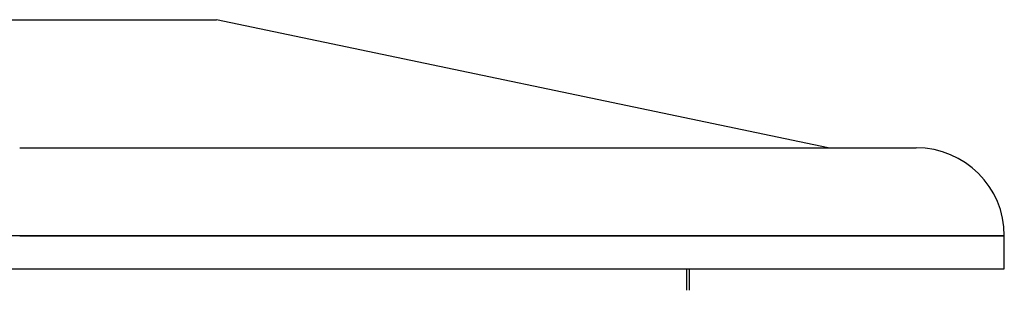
# Model space of a CAD drawing. Header units: millimetres. Extents: x -790 to 790, y -571 to 625.
# Tile 12 of 12: x 0 to 790, y 161 to 378. Entities that reach past the tile are written whole.
import ezdxf

# ---------------------------------------------------------------- set-up
doc = ezdxf.new("R2010")
doc.units = ezdxf.units.MM
doc.layers.add('HIDDEN', color=7, linetype='Continuous')
doc.layers.add('THICK', color=7, linetype='Continuous')

msp = doc.modelspace()

# ---------------------------------------------------------------- linework, layer by layer
at = {"layer": 'HIDDEN'}
for p, q in [((0, 204.46), (-790, 204.46)), ((790, 204.46), (0, 204.46)), ((-535, 178), (535, 178)), ((535, 178), (535, 160.64))]:
    msp.add_line(p, q, dxfattribs=at)
at = {"layer": 'THICK'}
for p, q in [((-158, 378), (158, 378)), ((648.8, 275.06), (158, 378)), ((0, 275.06), (719.4, 275.06)), ((0, 204.46), (790, 204.46)), ((790, 178), (790, 204.46)), ((-790, 178), (790, 178)), ((537.5, 160.64), (537.5, 178))]:
    msp.add_line(p, q, dxfattribs=at)
msp.add_arc((719.4, 204.46), 70.6, 0, 89.99998, dxfattribs=at)

doc.saveas('drawing.dxf')
